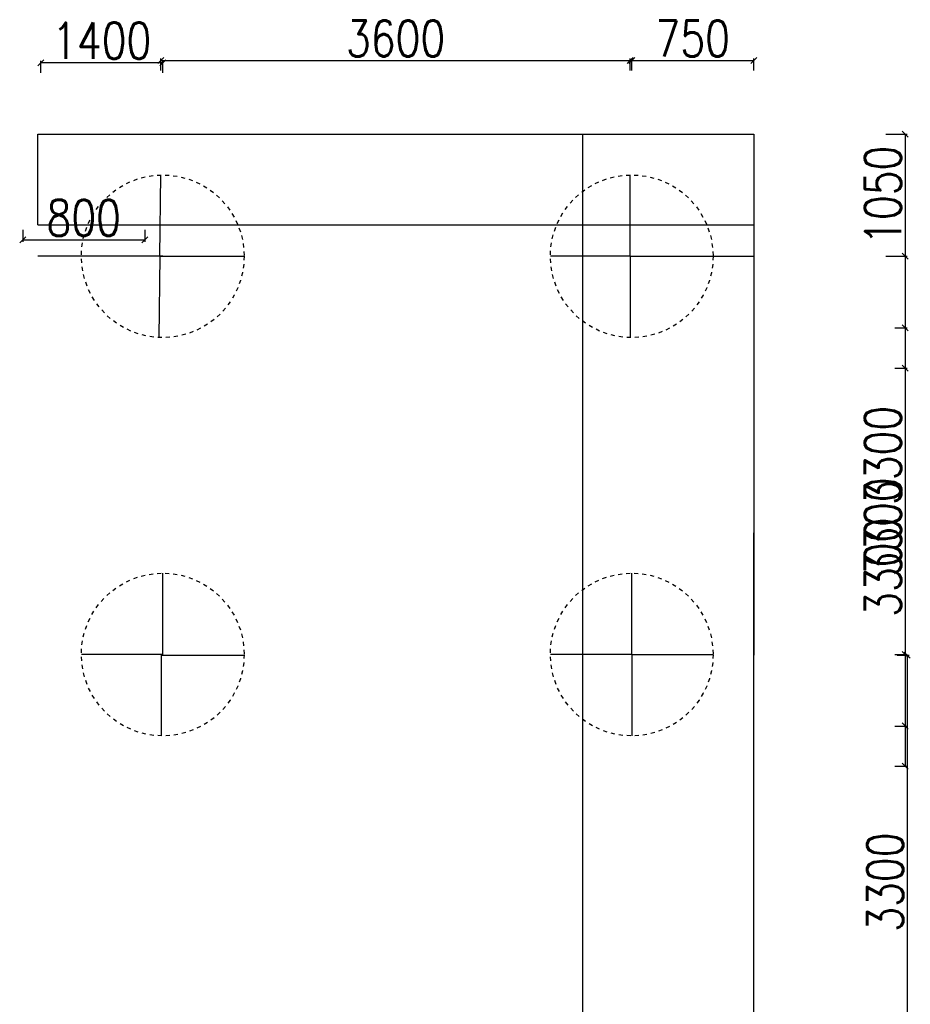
# Model space of a CAD drawing. Header units: metres. Extents: x 1323 to 2103, y 1876 to 3520.
# Tile 3 of 17: x 1761 to 1783, y 1946 to 1971. Entities that reach past the tile are written whole.
import ezdxf

# ---------------------------------------------------------------- set-up
doc = ezdxf.new("R2010")
doc.units = ezdxf.units.M
doc.header["$LTSCALE"] = 0.1
doc.linetypes.add('HIDDEN', pattern=[9.525, 6.35, -3.175])
doc.layers.add('ABUTEMENT', color=7, linetype='Continuous')
doc.styles.add('DIM ROMANS', font='romans.shx', dxfattribs={"width": 0.8})
doc.dimstyles.new('1-100', dxfattribs={"dimtxt": 0.2, "dimasz": 0.15, "dimexe": 0.05, "dimexo": 0.2, "dimgap": 0.1, "dimtad": 1, "dimdec": 0, "dimlfac": 1000, "dimzin": 1, "dimdsep": 46, "dimtxsty": 'DIM ROMANS', "dimblk": 'OBLIQUE', "dimcen": 0.2, "dimadec": 0, "dimazin": 0, "dimtfac": 1, "dimtdec": 0, "dimtmove": 0, "dimatfit": 3, "dimldrblk": 'OPEN30', "dimfxl": 1, "dimarcsym": 0})

# ---------------------------------------------------------------- blocks, each defined once
blk = doc.blocks.new('_Oblique')
at = {"color": 0, "linetype": 'ByBlock', "lineweight": -2}
blk.add_line((-0.5, -0.5), (0.5, 0.5), dxfattribs=at)
blk = doc.blocks.new('*D509')
at = {"color": 0, "lineweight": -2, "ltscale": 0.05, "transparency": 16777216}
for p, q in [((1783.083, 1955.099), (1783.383, 1955.099)), ((1783.333, 1955.099), (1783.333, 1943.792)), ((1783.083, 1943.792), (1783.383, 1943.792))]:
    blk.add_line(p, q, dxfattribs=at)
at = {"color": 0, "lineweight": -2, "ltscale": 0.05, "transparency": 16777216, "xscale": 0.15, "yscale": 0.15, "zscale": 0.15}
for p, rotation in [((1783.333, 1955.099), 90), ((1783.333, 1943.792), 270)]:
    blk.add_blockref('_Oblique', p, dxfattribs=dict(at, rotation=rotation))
at = {"color": 0, "ltscale": 0.05, "transparency": 16777216, "insert": (1782.783, 1949.446), "char_height": 0.2, "attachment_point": 5, "rotation": 90, "style": 'DIM ROMANS'}
blk.add_mtext('{\\H4.5x;3300}', dxfattribs=at)
blk = doc.blocks.new('_Open30')
at = {"color": 0, "linetype": 'ByBlock', "lineweight": -2}
for p, q in [((-1, 0.27), (0, 0)), ((0, 0), (-1, -0.27)), ((0, 0), (-1, 0))]:
    blk.add_line(p, q, dxfattribs=at)
blk = doc.blocks.new('*D510')
at = {"color": 0, "lineweight": -2, "ltscale": 0.05, "transparency": 16777216}
for p, q in [((1783.027, 1965.023), (1783.327, 1965.023)), ((1783.277, 1965.023), (1783.277, 1955.111)), ((1783.027, 1955.111), (1783.327, 1955.111))]:
    blk.add_line(p, q, dxfattribs=at)
at = {"color": 0, "lineweight": -2, "ltscale": 0.05, "transparency": 16777216, "xscale": 0.15, "yscale": 0.15, "zscale": 0.15}
for p, rotation in [((1783.277, 1965.023), 90), ((1783.277, 1955.111), 270)]:
    blk.add_blockref('_Oblique', p, dxfattribs=dict(at, rotation=rotation))
at = {"color": 0, "ltscale": 0.05, "transparency": 16777216, "insert": (1782.727, 1960.067), "char_height": 0.2, "attachment_point": 5, "rotation": 90, "style": 'DIM ROMANS'}
blk.add_mtext('{\\H4.5x;3300}', dxfattribs=at)
blk = doc.blocks.new('*D511')
at = {"layer": 'ABUTEMENT', "color": 0, "lineweight": -2, "ltscale": 10, "transparency": 16777216}
for p, q in [((1782.802, 1968.061), (1783.327, 1968.061)), ((1783.277, 1968.061), (1783.277, 1965.023)), ((1782.802, 1965.023), (1783.327, 1965.023))]:
    blk.add_line(p, q, dxfattribs=at)
at = {"layer": 'ABUTEMENT', "color": 0, "lineweight": -2, "ltscale": 10, "transparency": 16777216, "xscale": 0.15, "yscale": 0.15, "zscale": 0.15}
for p, rotation in [((1783.277, 1968.061), 90), ((1783.277, 1965.023), 270)]:
    blk.add_blockref('_Oblique', p, dxfattribs=dict(at, rotation=rotation))
at = {"layer": 'ABUTEMENT', "color": 0, "ltscale": 10, "transparency": 16777216, "insert": (1782.727, 1966.542), "char_height": 0.2, "attachment_point": 5, "rotation": 90, "style": 'DIM ROMANS'}
blk.add_mtext('{\\H4.5x;1050}', dxfattribs=at)
blk = doc.blocks.new('*D512')
at = {"color": 0, "lineweight": -2, "ltscale": 0.05, "transparency": 16777216}
for p, q in [((1776.476, 1969.646), (1776.476, 1969.946)), ((1779.513, 1969.646), (1779.513, 1969.946)), ((1776.476, 1969.896), (1779.513, 1969.896))]:
    blk.add_line(p, q, dxfattribs=at)
at = {"color": 0, "lineweight": -2, "ltscale": 0.05, "transparency": 16777216, "xscale": 0.15, "yscale": 0.15, "zscale": 0.15, "rotation": 180}
blk.add_blockref('_Oblique', (1776.476, 1969.896), dxfattribs=at)
at = {"color": 0, "lineweight": -2, "ltscale": 0.05, "transparency": 16777216, "xscale": 0.15, "yscale": 0.15, "zscale": 0.15}
blk.add_blockref('_Oblique', (1779.513, 1969.896), dxfattribs=at)
at = {"color": 0, "ltscale": 0.05, "transparency": 16777216, "insert": (1777.995, 1970.446), "char_height": 0.2, "attachment_point": 5, "style": 'DIM ROMANS'}
blk.add_mtext('{\\H4.5x;750}', dxfattribs=at)
blk = doc.blocks.new('*D513')
at = {"color": 0, "lineweight": -2, "ltscale": 0.05, "transparency": 16777216}
for p, q in [((1761.769, 1969.59), (1761.769, 1969.89)), ((1764.806, 1969.84), (1761.769, 1969.84)), ((1764.806, 1969.59), (1764.806, 1969.89))]:
    blk.add_line(p, q, dxfattribs=at)
at = {"color": 0, "lineweight": -2, "ltscale": 0.05, "transparency": 16777216, "xscale": 0.15, "yscale": 0.15, "zscale": 0.15, "rotation": 180}
blk.add_blockref('_Oblique', (1761.769, 1969.84), dxfattribs=at)
at = {"color": 0, "lineweight": -2, "ltscale": 0.05, "transparency": 16777216, "xscale": 0.15, "yscale": 0.15, "zscale": 0.15}
blk.add_blockref('_Oblique', (1764.806, 1969.84), dxfattribs=at)
at = {"color": 0, "ltscale": 0.05, "transparency": 16777216, "insert": (1763.287, 1970.39), "char_height": 0.2, "attachment_point": 5, "style": 'DIM ROMANS'}
blk.add_mtext('{\\H4.5x;1400}', dxfattribs=at)
blk = doc.blocks.new('*D549')
at = {"color": 0, "lineweight": -2, "ltscale": 0.05, "transparency": 16777216}
for p, q in [((1764.76, 1969.646), (1764.76, 1969.946)), ((1776.44, 1969.646), (1776.44, 1969.946)), ((1764.76, 1969.896), (1776.44, 1969.896))]:
    blk.add_line(p, q, dxfattribs=at)
at = {"color": 0, "lineweight": -2, "ltscale": 0.05, "transparency": 16777216, "xscale": 0.15, "yscale": 0.15, "zscale": 0.15, "rotation": 180}
blk.add_blockref('_Oblique', (1764.76, 1969.896), dxfattribs=at)
at = {"color": 0, "lineweight": -2, "ltscale": 0.05, "transparency": 16777216, "xscale": 0.15, "yscale": 0.15, "zscale": 0.15}
blk.add_blockref('_Oblique', (1776.44, 1969.896), dxfattribs=at)
at = {"color": 0, "ltscale": 0.05, "transparency": 16777216, "insert": (1770.6, 1970.446), "char_height": 0.2, "attachment_point": 5, "style": 'DIM ROMANS'}
blk.add_mtext('{\\H4.5x;3600}', dxfattribs=at)
blk = doc.blocks.new('*D574')
at = {"color": 0, "lineweight": -2, "ltscale": 0.05, "transparency": 16777216}
for p, q in [((1783.027, 1962.241), (1783.327, 1962.241)), ((1783.277, 1962.241), (1783.277, 1952.329)), ((1783.027, 1952.329), (1783.327, 1952.329))]:
    blk.add_line(p, q, dxfattribs=at)
at = {"color": 0, "lineweight": -2, "ltscale": 0.05, "transparency": 16777216, "xscale": 0.15, "yscale": 0.15, "zscale": 0.15}
for p, rotation in [((1783.277, 1962.241), 90), ((1783.277, 1952.329), 270)]:
    blk.add_blockref('_Oblique', p, dxfattribs=dict(at, rotation=rotation))
at = {"color": 0, "ltscale": 0.05, "transparency": 16777216, "insert": (1782.727, 1957.285), "char_height": 0.2, "attachment_point": 5, "rotation": 90, "style": 'DIM ROMANS'}
blk.add_mtext('{\\H4.5x;3300}', dxfattribs=at)
blk = doc.blocks.new('*D575')
at = {"color": 0, "lineweight": -2, "ltscale": 0.05, "transparency": 16777216}
for p, q in [((1783.027, 1963.244), (1783.327, 1963.244)), ((1783.277, 1963.244), (1783.277, 1953.332)), ((1783.027, 1953.332), (1783.327, 1953.332))]:
    blk.add_line(p, q, dxfattribs=at)
at = {"color": 0, "lineweight": -2, "ltscale": 0.05, "transparency": 16777216, "xscale": 0.15, "yscale": 0.15, "zscale": 0.15}
for p, rotation in [((1783.277, 1963.244), 90), ((1783.277, 1953.332), 270)]:
    blk.add_blockref('_Oblique', p, dxfattribs=dict(at, rotation=rotation))
at = {"color": 0, "ltscale": 0.05, "transparency": 16777216, "insert": (1782.727, 1958.288), "char_height": 0.2, "attachment_point": 5, "rotation": 90, "style": 'DIM ROMANS'}
blk.add_mtext('{\\H4.5x;3300}', dxfattribs=at)
blk = doc.blocks.new('*D576')
at = {"color": 0, "lineweight": -2, "ltscale": 0.05, "transparency": 16777216}
for p, q in [((1761.321, 1965.681), (1761.321, 1965.381)), ((1764.358, 1965.681), (1764.358, 1965.381)), ((1761.321, 1965.431), (1764.358, 1965.431))]:
    blk.add_line(p, q, dxfattribs=at)
at = {"color": 0, "lineweight": -2, "ltscale": 0.05, "transparency": 16777216, "xscale": 0.15, "yscale": 0.15, "zscale": 0.15, "rotation": 180}
blk.add_blockref('_Oblique', (1761.321, 1965.431), dxfattribs=at)
at = {"color": 0, "lineweight": -2, "ltscale": 0.05, "transparency": 16777216, "xscale": 0.15, "yscale": 0.15, "zscale": 0.15}
blk.add_blockref('_Oblique', (1764.358, 1965.431), dxfattribs=at)
at = {"color": 0, "ltscale": 0.05, "transparency": 16777216, "insert": (1762.84, 1965.981), "char_height": 0.2, "width": 1.28396, "attachment_point": 5, "style": 'DIM ROMANS'}
blk.add_mtext('{\\H4.5x;800}', dxfattribs=at)

msp = doc.modelspace()

# ---------------------------------------------------------------- linework, layer by layer
at = {"ltscale": 0.05}
for p, q in [((1761.6963, 1968.0606), (1770.34, 1968.0606)), ((1761.6963, 1965.806), (1761.6963, 1968.0606)), ((1768.1816, 1968.0606), (1776.4398, 1968.0606)), ((1776.4398, 1968.0606), (1779.5134, 1968.0606)), ((1779.5134, 1968.0606), (1779.5134, 1965.0234)), ((1764.7338, 1965.0234), (1764.7604, 1967.0479)), ((1776.4398, 1965.0234), (1776.4398, 1967.0481)), ((1761.6963, 1965.806), (1779.5134, 1965.806)), ((1764.7338, 1965.0234), (1761.6963, 1965.0234)), ((1764.8061, 1965.0234), (1761.7686, 1965.0234)), ((1764.7338, 1965.0234), (1764.7072, 1963.0008)), ((1764.7338, 1965.0234), (1766.8311, 1965.0234)), ((1776.4398, 1965.0234), (1774.4509, 1965.0234)), ((1776.4398, 1965.0234), (1779.5134, 1965.0234)), ((1776.4398, 1965.0234), (1776.4398, 1962.9987)), ((1779.5134, 1965.0234), (1779.5134, 1964.1222)), ((1779.5134, 1964.1222), (1779.5134, 1958.1361)), ((1779.5134, 1958.1361), (1779.5134, 1955.0986)), ((1764.8061, 1955.1113), (1764.8061, 1957.1363)), ((1776.4759, 1955.1113), (1776.4759, 1957.1363)), ((1764.8061, 1955.1113), (1762.7811, 1955.1113)), ((1764.7699, 1955.0986), (1766.8311, 1955.0986)), ((1764.7699, 1955.0986), (1764.7699, 1953.0866)), ((1776.4759, 1955.1113), (1774.4509, 1955.1113)), ((1776.4759, 1955.1113), (1778.5009, 1955.1113)), ((1776.4759, 1955.1113), (1776.4759, 1953.0863))]:
    msp.add_line(p, q, dxfattribs=at)
at = {"ltscale": 0.2}
for p, q in [((1775.2621, 1929.4486), (1775.2621, 1968.0606)), ((1779.5134, 1929.4486), (1779.5134, 1958.1361))]:
    msp.add_line(p, q, dxfattribs=at)
at = {"layer": 'ABUTEMENT', "linetype": 'HIDDEN', "ltscale": 0.1}
for centre in [(1764.8061, 1965.0234), (1776.4759, 1965.0234), (1764.8061, 1955.1113), (1776.4759, 1955.1113)]:
    msp.add_circle(centre, 2.025, dxfattribs=at)

# ---------------------------------------------------------------- dimensions: what is measured, and where the dimension line sits
at = {"ltscale": 0.05}
for base, p1, p2, text, picture, middle in [((1776.4398, 1969.8965), (1764.7604, 1967.0479), (1776.4398, 1967.0481), '{\\H4.5x;3600}', '*D549', (1770.6001, 1970.4465)), ((1779.5134, 1969.8965), (1776.4759, 1965.9994), (1779.5134, 1965.9994), '{\\H4.5x;750}', '*D512', (1777.9947, 1970.4465)), ((1761.7686, 1969.8402), (1764.8061, 1965.9994), (1761.7686, 1965.9994), '{\\H4.5x;1400}', '*D513', (1763.2874, 1970.3902))]:
    dim = msp.add_linear_dim(base=base, p1=p1, p2=p2, text=text, dimstyle='1-100', override={"dimfxl": 0.25, "dimfxlon": 1}, dxfattribs=at)
    dim.commit()
    dim.dimension.update_dxf_attribs({"geometry": picture, "text_midpoint": middle})
dim = msp.add_linear_dim(base=(1764.3581, 1965.431), p1=(1761.3213, 1967.5913), p2=(1764.3581, 1967.5913), angle=180, text='{\\H4.5x;800}', dimstyle='1-100', override={"dimfxl": 0.25, "dimfxlon": 1}, dxfattribs=at)
dim.commit()
dim.dimension.update_dxf_attribs({"geometry": '*D576', "text_midpoint": (1762.8397, 1965.431), "dimtype": 160})
for base, p1, p2, picture, middle in [((1783.2768, 1955.1113), (1779.1536, 1965.0234), (1779.1536, 1955.1113), '*D510', (1782.7268, 1960.0673)), ((1783.2768, 1953.3321), (1779.1536, 1963.2443), (1779.1536, 1953.3321), '*D575', (1782.7268, 1958.2882)), ((1783.2768, 1952.3285), (1779.1536, 1962.2407), (1779.1536, 1952.3285), '*D574', (1782.7268, 1957.2846)), ((1783.333, 1943.7924), (1782.2272, 1955.0986), (1782.2272, 1943.7924), '*D509', (1782.783, 1949.4455))]:
    dim = msp.add_linear_dim(base=base, p1=p1, p2=p2, angle=270, text='{\\H4.5x;3300}', dimstyle='1-100', override={"dimfxl": 0.25, "dimfxlon": 1}, dxfattribs=at)
    dim.commit()
    dim.dimension.update_dxf_attribs({"geometry": picture, "text_midpoint": middle})
at = {"layer": 'ABUTEMENT', "ltscale": 10}
dim = msp.add_linear_dim(base=(1783.2768, 1965.0234), p1=(1782.6018, 1968.0609), p2=(1782.6018, 1965.0234), angle=270, text='{\\H4.5x;1050}', dimstyle='1-100', dxfattribs=at)
dim.commit()
dim.dimension.update_dxf_attribs({"geometry": '*D511', "text_midpoint": (1782.7268, 1966.5422)})

doc.saveas('drawing.dxf')
